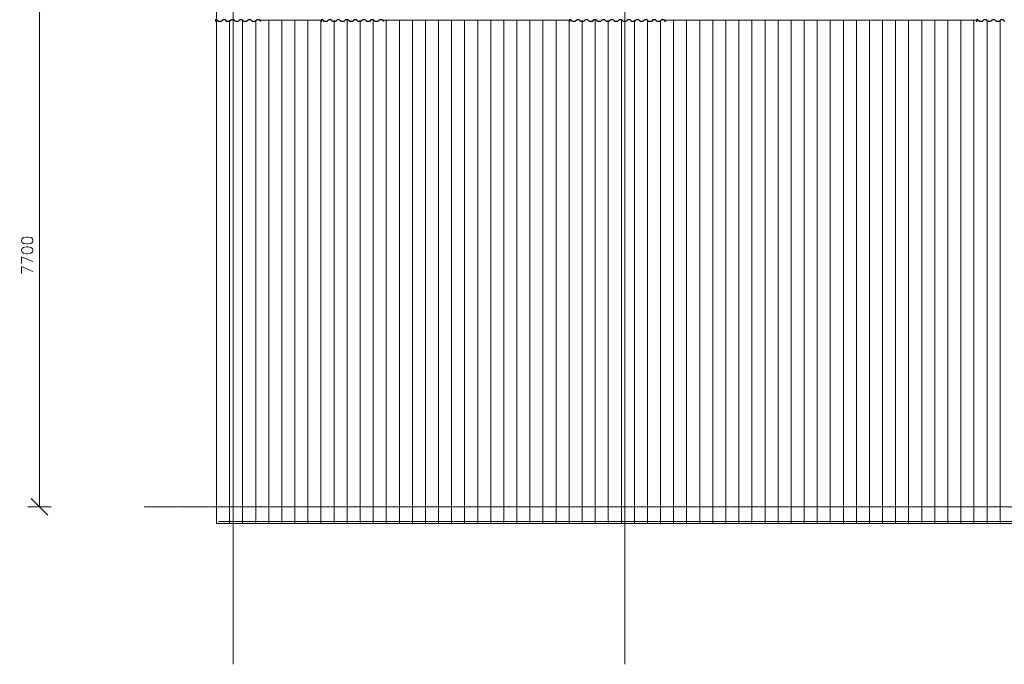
# Model space of a CAD drawing. Header units: millimetres. Extents: x 419092 to 478925, y -327026 to -299402.
# Tile 1 of 7: x 419092 to 434172, y -326703 to -316839. Entities that reach past the tile are written whole.
import ezdxf

# ---------------------------------------------------------------- set-up
doc = ezdxf.new("R2010")
doc.units = ezdxf.units.MM
doc.header["$LTSCALE"] = 10
doc.linetypes.add('DASHDOT', pattern=[1, 0.5, -0.25, 0, -0.25])
doc.layers.get('DEFPOINTS').update_dxf_attribs({"color": 250})
for name, color, linetype, lineweight in [('P-Linia4', 9, 'Continuous', 5), ('P-Osie', 160, 'DASHDOT', 18), ('P-Wymiar', 254, 'Continuous', 9), ('Sciany', 1, 'Continuous', 30)]:
    doc.layers.add(name, color=color, linetype=linetype, lineweight=lineweight)
doc.styles.add('Romans', font='Romans.shx')
doc.dimstyles.new('A100', dxfattribs={"dimscale": 100, "dimtxt": 1.75, "dimasz": 0.1, "dimexe": 0, "dimexo": 0, "dimgap": 1, "dimtad": 1, "dimdec": 4, "dimrnd": 0.1, "dimdsep": 46, "dimtxsty": 'Romans', "dimblk": '[[[[[[[[', "dimcen": 2, "dimdle": 2, "dimse1": 1, "dimse2": 1, "dimclrd": 256, "dimclrt": 1, "dimadec": 0, "dimazin": 0, "dimtfac": 1, "dimtdec": 4, "dimtix": 1, "dimtmove": 2, "dimatfit": 3, "dimldrblk": '[[[[[[[[', "dimfxl": 1, "dimtvp": 0.6, "dimtolj": 1, "dimlwd": 9, "dimarcsym": 0})

# ---------------------------------------------------------------- blocks, each defined once
blk = doc.blocks.new('[[[[[[[[')
at = {"layer": 'P-Wymiar'}
for p, q in [((0, 18), (0, -18)), ((-12.7, -12.7), (12.7, 12.7)), ((0, 0), (-4.6, 0))]:
    blk.add_line(p, q, dxfattribs=at)
blk = doc.blocks.new('*D27')
at = {"layer": 'DEFPOINTS', "color": 0, "transparency": 16777216}
for p in [(420997, -316593), (419395, -324293), (420997, -324293)]:
    blk.add_point(p, dxfattribs=at)
at = {"layer": 'P-Wymiar', "lineweight": 9, "transparency": 16777216}
blk.add_line((419395, -316603), (419395, -324283), dxfattribs=at)
at = {"layer": 'P-Wymiar', "lineweight": 9, "transparency": 16777216, "xscale": 10, "yscale": 10, "zscale": 10}
for p, rotation in [((419395, -316593), 90), ((419395, -324293), 270)]:
    blk.add_blockref('[[[[[[[[', p, dxfattribs=dict(at, rotation=rotation))
at = {"layer": 'P-Wymiar', "color": 1, "transparency": 16777216, "insert": (419207, -320443), "char_height": 175, "attachment_point": 5, "rotation": 90, "style": 'Romans'}
blk.add_mtext('\\A1;7700', dxfattribs=at)

msp = doc.modelspace()

# ---------------------------------------------------------------- linework, layer by layer
at = {"layer": 'P-Linia4'}
for p, q in [((422106.78643, -304338.33843), (422106.78643, -324548.31301)), ((422306.78643, -316848.33843), (422306.78643, -324548.31301)), ((422506.78643, -316848.33843), (422506.78643, -324548.31301)), ((422706.78643, -316848.33843), (422706.78643, -324548.31301)), ((422906.78643, -316848.33843), (422906.78643, -324548.31301)), ((423106.78643, -316848.33843), (423106.78643, -324548.31301)), ((423306.78643, -316848.33843), (423306.78643, -324548.31301)), ((423506.78643, -316848.33843), (423506.78643, -324548.31301)), ((423706.78643, -316848.33843), (423706.78643, -324548.31301)), ((423906.78643, -316848.33843), (423906.78643, -324548.31301)), ((424106.78643, -316848.33843), (424106.78643, -324548.31301)), ((424306.78643, -316848.33843), (424306.78643, -324548.31301)), ((424506.78643, -316848.33843), (424506.78643, -324548.31301)), ((424506.78643, -316848.33843), (424506.78643, -324548.31301)), ((424706.78643, -316848.33843), (424706.78643, -324548.31301)), ((424906.78643, -316848.33843), (424906.78643, -324548.31301)), ((425106.78643, -316848.33843), (425106.78643, -324548.31301)), ((425306.78643, -316848.33843), (425306.78643, -324548.31301)), ((425506.78643, -316848.33843), (425506.78643, -324548.31301)), ((425706.78643, -316848.33843), (425706.78643, -324548.31301)), ((425906.78643, -316848.33843), (425906.78643, -324548.31301)), ((426106.78643, -316848.33843), (426106.78643, -324548.31301)), ((426106.78643, -316848.33843), (426106.78643, -324548.31301)), ((426306.78643, -316848.33843), (426306.78643, -324548.31301)), ((426506.78643, -316848.33843), (426506.78643, -324548.31301)), ((426706.78643, -316848.33843), (426706.78643, -324548.31301)), ((426906.78643, -316848.33843), (426906.78643, -324548.31301)), ((427106.78643, -316848.33843), (427106.78643, -324548.31301)), ((427306.78643, -316848.33843), (427306.78643, -324548.31301)), ((427506.78643, -316848.33843), (427506.78643, -324548.31301)), ((427706.78643, -316848.33843), (427706.78643, -324548.31301)), ((427906.78643, -316848.33843), (427906.78643, -324548.31301)), ((428106.78643, -316848.33843), (428106.78643, -324548.31301)), ((428306.78643, -316848.33843), (428306.78643, -324548.31301)), ((428506.78643, -316848.33843), (428506.78643, -324548.31301)), ((428706.78643, -316848.33843), (428706.78643, -324548.31301)), ((428906.78643, -316848.33843), (428906.78643, -324548.31301)), ((429106.78643, -316848.33843), (429106.78643, -324548.31301)), ((429306.78643, -316848.33843), (429306.78643, -324548.31301)), ((429506.78643, -316848.33843), (429506.78643, -324548.31301)), ((429706.78643, -316848.33843), (429706.78643, -324548.31301)), ((429706.78643, -316848.33843), (429706.78643, -324548.31301)), ((429906.78643, -316848.33843), (429906.78643, -324548.31301)), ((430106.78643, -316848.33843), (430106.78643, -324548.31301)), ((430306.78643, -316848.33843), (430306.78643, -324548.31301)), ((430506.78643, -316848.33843), (430506.78643, -324548.31301)), ((430706.78643, -316848.33843), (430706.78643, -324548.31301)), ((430906.78643, -316848.33843), (430906.78643, -324548.31301)), ((431106.78643, -316848.33843), (431106.78643, -324548.31301)), ((431306.78643, -316848.33843), (431306.78643, -324548.31301)), ((431306.78643, -316848.33843), (431306.78643, -324548.31301)), ((431506.78643, -316848.33843), (431506.78643, -324548.31301)), ((431706.78643, -316848.33843), (431706.78643, -324548.31301)), ((431906.78643, -316848.33843), (431906.78643, -324548.31301)), ((432106.78643, -316848.33843), (432106.78643, -324548.31301)), ((432306.78643, -316848.33843), (432306.78643, -324548.31301)), ((432506.78643, -316848.33843), (432506.78643, -324548.31301)), ((432706.78643, -316848.33843), (432706.78643, -324548.31301)), ((432906.78643, -316848.33843), (432906.78643, -324548.31301)), ((433106.78643, -316848.33843), (433106.78643, -324548.31301)), ((433306.78643, -316848.33843), (433306.78643, -324548.31301)), ((433506.78643, -316848.33843), (433506.78643, -324548.31301)), ((433706.78643, -316848.33843), (433706.78643, -324548.31301)), ((433906.78643, -316848.33843), (433906.78643, -324548.31301)), ((434106.78643, -316848.33843), (434106.78643, -324548.31301)), ((428541.78643, -324548.31301), (422106.78643, -324548.31301)), ((428541.78643, -324518.31301), (422136.78643, -324518.31301)), ((476361.78643, -324518.31301), (428541.78643, -324518.31301)), ((476361.78643, -324548.31301), (428541.78643, -324548.31301)), ((434541.78643, -324518.31301), (430041.78643, -324518.31301))]:
    msp.add_line(p, q, dxfattribs=at)
at = {"layer": 'P-Osie'}
for p, q in [((422361.78643, -302447.24922), (422361.78643, -326702.99001)), ((428361.78643, -302447.24922), (428361.78643, -326702.99001)), ((422361.78643, -303838.76611), (422361.78643, -326702.99001)), ((428361.78643, -303838.76611), (428361.78643, -326702.99001)), ((420996.66087, -324293.31301), (478924.64557, -324293.31301))]:
    msp.add_line(p, q, dxfattribs=at)
at = {"layer": 'P-Wymiar'}
for p, q in [((422106.78643, -316848.33843), (422106.78643, -316692.42039)), ((422769.93836, -316848.33843), (423711.97235, -316848.33843)), ((424647.75545, -316848.33843), (427511.97235, -316848.33843)), ((428966.02585, -316848.33843), (433746.23068, -316848.33843))]:
    msp.add_line(p, q, dxfattribs=at)
at = {"layer": 'Sciany'}
for p, q in [((422111.78643, -316840.1865), (422091.23068, -316840.1865)), ((422091.23068, -316840.1865), (422091.23068, -316866.70382)), ((422136.78643, -316865.1865), (422111.78643, -316840.1865)), ((422176.78643, -316865.1865), (422136.78643, -316865.1865)), ((422201.78643, -316840.1865), (422176.78643, -316865.1865)), ((422241.78643, -316840.1865), (422201.78643, -316840.1865)), ((422266.78643, -316865.1865), (422241.78643, -316840.1865)), ((422306.78643, -316865.1865), (422266.78643, -316865.1865)), ((422331.78643, -316840.1865), (422306.78643, -316865.1865)), ((422371.78643, -316840.1865), (422331.78643, -316840.1865)), ((422396.78643, -316865.1865), (422371.78643, -316840.1865)), ((422436.78643, -316865.1865), (422396.78643, -316865.1865)), ((422461.78643, -316840.1865), (422436.78643, -316865.1865)), ((422501.78643, -316840.1865), (422461.78643, -316840.1865)), ((422526.78643, -316865.1865), (422501.78643, -316840.1865)), ((422566.78643, -316865.1865), (422526.78643, -316865.1865)), ((422591.78643, -316840.1865), (422566.78643, -316865.1865)), ((422631.78643, -316840.1865), (422591.78643, -316840.1865)), ((422656.78643, -316865.1865), (422631.78643, -316840.1865)), ((422696.78643, -316865.1865), (422656.78643, -316865.1865)), ((422721.78643, -316840.1865), (422696.78643, -316865.1865)), ((422761.78643, -316840.1865), (422721.78643, -316840.1865)), ((422786.78643, -316865.1865), (422761.78643, -316840.1865)), ((423732.5281, -316843.11107), (423711.97235, -316843.11107)), ((423711.97235, -316843.11107), (423711.97235, -316869.62838)), ((423757.5281, -316868.11107), (423732.5281, -316843.11107)), ((423797.5281, -316868.11107), (423757.5281, -316868.11107)), ((423822.5281, -316843.11107), (423797.5281, -316868.11107)), ((423862.5281, -316843.11107), (423822.5281, -316843.11107)), ((423887.5281, -316868.11107), (423862.5281, -316843.11107)), ((423927.5281, -316868.11107), (423887.5281, -316868.11107)), ((423952.5281, -316843.11107), (423927.5281, -316868.11107)), ((423992.5281, -316843.11107), (423952.5281, -316843.11107)), ((424017.5281, -316868.11107), (423992.5281, -316843.11107)), ((424057.5281, -316868.11107), (424017.5281, -316868.11107)), ((424082.5281, -316843.11107), (424057.5281, -316868.11107)), ((424122.5281, -316843.11107), (424082.5281, -316843.11107)), ((424147.5281, -316868.11107), (424122.5281, -316843.11107)), ((424187.5281, -316868.11107), (424147.5281, -316868.11107)), ((424212.5281, -316843.11107), (424187.5281, -316868.11107)), ((424252.5281, -316843.11107), (424212.5281, -316843.11107)), ((424277.5281, -316868.11107), (424252.5281, -316843.11107)), ((424317.5281, -316868.11107), (424277.5281, -316868.11107)), ((424342.5281, -316843.11107), (424317.5281, -316868.11107)), ((424382.5281, -316843.11107), (424342.5281, -316843.11107)), ((424407.5281, -316868.11107), (424382.5281, -316843.11107)), ((424447.5281, -316868.11107), (424407.5281, -316868.11107)), ((424472.5281, -316843.11107), (424447.5281, -316868.11107)), ((424512.5281, -316843.11107), (424472.5281, -316843.11107)), ((424537.5281, -316868.11107), (424512.5281, -316843.11107)), ((424577.5281, -316868.11107), (424537.5281, -316868.11107)), ((424602.5281, -316843.11107), (424577.5281, -316868.11107)), ((424642.5281, -316843.11107), (424602.5281, -316843.11107)), ((424667.5281, -316868.11107), (424642.5281, -316843.11107)), ((427532.5281, -316843.11107), (427511.97235, -316843.11107)), ((427511.97235, -316843.11107), (427511.97235, -316869.62838)), ((427557.5281, -316868.11107), (427532.5281, -316843.11107)), ((427597.5281, -316868.11107), (427557.5281, -316868.11107)), ((427622.5281, -316843.11107), (427597.5281, -316868.11107)), ((427662.5281, -316843.11107), (427622.5281, -316843.11107)), ((427687.5281, -316868.11107), (427662.5281, -316843.11107)), ((427727.5281, -316868.11107), (427687.5281, -316868.11107)), ((427752.5281, -316843.11107), (427727.5281, -316868.11107)), ((427792.5281, -316843.11107), (427752.5281, -316843.11107)), ((427817.5281, -316868.11107), (427792.5281, -316843.11107)), ((427857.5281, -316868.11107), (427817.5281, -316868.11107)), ((427882.5281, -316843.11107), (427857.5281, -316868.11107)), ((427922.5281, -316843.11107), (427882.5281, -316843.11107)), ((427947.5281, -316868.11107), (427922.5281, -316843.11107)), ((427987.5281, -316868.11107), (427947.5281, -316868.11107)), ((428012.5281, -316843.11107), (427987.5281, -316868.11107)), ((428052.5281, -316843.11107), (428012.5281, -316843.11107)), ((428077.5281, -316868.11107), (428052.5281, -316843.11107)), ((428117.5281, -316868.11107), (428077.5281, -316868.11107)), ((428142.5281, -316843.11107), (428117.5281, -316868.11107)), ((428182.5281, -316843.11107), (428142.5281, -316843.11107)), ((428207.5281, -316868.11107), (428182.5281, -316843.11107)), ((428247.5281, -316868.11107), (428207.5281, -316868.11107)), ((428272.5281, -316843.11107), (428247.5281, -316868.11107)), ((428312.5281, -316843.11107), (428272.5281, -316843.11107)), ((428337.5281, -316868.11107), (428312.5281, -316843.11107)), ((428377.5281, -316868.11107), (428337.5281, -316868.11107)), ((428402.5281, -316843.11107), (428377.5281, -316868.11107)), ((428442.5281, -316843.11107), (428402.5281, -316843.11107)), ((428467.5281, -316868.11107), (428442.5281, -316843.11107)), ((428507.5281, -316868.11107), (428467.5281, -316868.11107)), ((428532.5281, -316843.11107), (428507.5281, -316868.11107)), ((428572.5281, -316843.11107), (428532.5281, -316843.11107)), ((428597.5281, -316868.11107), (428572.5281, -316843.11107)), ((428637.5281, -316868.11107), (428597.5281, -316868.11107)), ((428662.5281, -316843.11107), (428637.5281, -316868.11107)), ((428702.5281, -316843.11107), (428662.5281, -316843.11107)), ((428727.5281, -316869.62838), (428702.5281, -316843.11107)), ((428766.0976, -316868.11107), (428726.0976, -316868.11107)), ((428791.0976, -316843.11107), (428766.0976, -316868.11107)), ((428831.0976, -316843.11107), (428791.0976, -316843.11107)), ((428856.0976, -316868.11107), (428831.0976, -316843.11107)), ((428896.0976, -316868.11107), (428856.0976, -316868.11107)), ((428921.0976, -316843.11107), (428896.0976, -316868.11107)), ((428961.0976, -316843.11107), (428921.0976, -316843.11107)), ((428986.0976, -316869.62838), (428961.0976, -316843.11107)), ((433766.78643, -316843.11107), (433746.23068, -316843.11107)), ((433746.23068, -316843.11107), (433746.23068, -316869.62838)), ((433791.78643, -316868.11107), (433766.78643, -316843.11107)), ((433831.78643, -316868.11107), (433791.78643, -316868.11107)), ((433856.78643, -316843.11107), (433831.78643, -316868.11107)), ((433896.78643, -316843.11107), (433856.78643, -316843.11107)), ((433921.78643, -316868.11107), (433896.78643, -316843.11107)), ((433961.78643, -316868.11107), (433921.78643, -316868.11107)), ((433986.78643, -316843.11107), (433961.78643, -316868.11107)), ((434026.78643, -316843.11107), (433986.78643, -316843.11107)), ((434051.78643, -316868.11107), (434026.78643, -316843.11107)), ((434091.78643, -316868.11107), (434051.78643, -316868.11107)), ((434116.78643, -316843.11107), (434091.78643, -316868.11107)), ((434156.78643, -316843.11107), (434116.78643, -316843.11107)), ((434181.78643, -316868.11107), (434156.78643, -316843.11107))]:
    msp.add_line(p, q, dxfattribs=at)

# ---------------------------------------------------------------- dimensions: what is measured, and where the dimension line sits
at = {"layer": 'P-Wymiar'}
dim = msp.add_linear_dim(base=(419394.70463, -324293.31301), p1=(420996.66087, -316593.33843), p2=(420996.66087, -324293.31301), angle=90, dimstyle='A100', dxfattribs=at)
dim.commit()
dim.dimension.update_dxf_attribs({"geometry": '*D27', "text_midpoint": (419207.20463, -320443.32572)})

doc.saveas('drawing.dxf')
